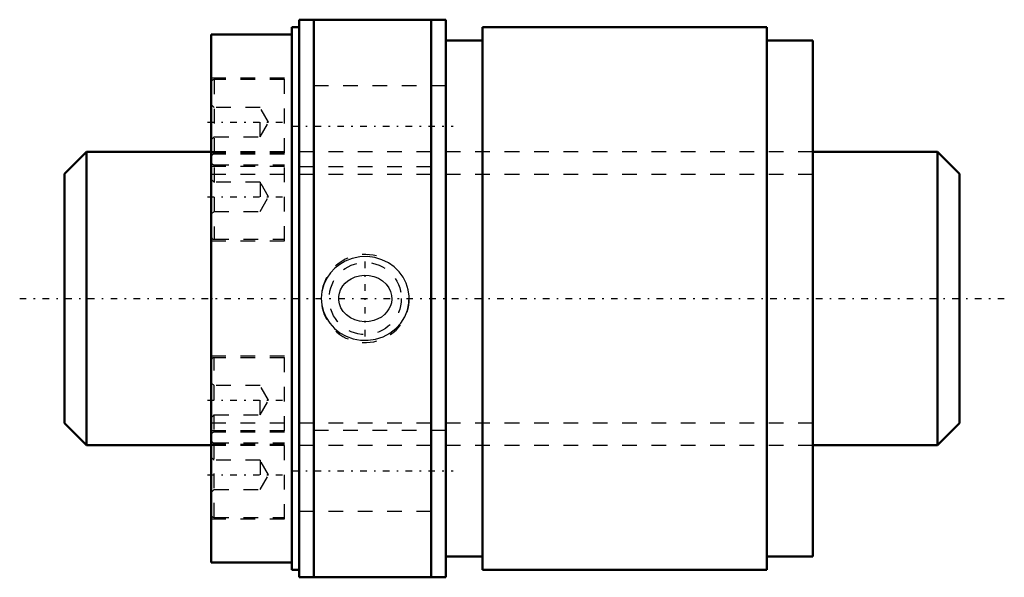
# Model space of a CAD drawing. Header units: millimetres. Extents: x -13.1 to 54.1, y -19 to 19.
import ezdxf

# ---------------------------------------------------------------- set-up
doc = ezdxf.new("R2010")
doc.units = ezdxf.units.MM
doc.linetypes.add('Center', pattern=[1.5, 0.45, -0.5, 0.05, -0.5])
doc.linetypes.add('Dashed', pattern=[2, 1, -1])
for name, color, linetype, lineweight in [('2d ConnectionPoints', 7, 'Continuous', 50), ('AM_0', 7, 'Continuous', 50), ('AM_5', 3, 'Continuous', 25), ('AM_7', 7, 'Center', 25), ('AM_9', 6, 'Dashed', 25)]:
    doc.layers.add(name, color=color, linetype=linetype, lineweight=lineweight)

# ---------------------------------------------------------------- blocks, each defined once
blk = doc.blocks.new('1_RR0130WGF2040_1Nut_0_in_WGF2040_1G1_61LC3_0_13_0_0_4')
at = {"layer": 'AM_0'}
for p, q in [((6, 19), (6, -19)), ((6, 19), (16, 19)), ((7, 19), (7, -19)), ((15, 19), (15, -19)), ((16, 19), (16, -19)), ((5.5, 18.5), (5.5, -18.5)), ((6, 18.5), (5.5, 18.5)), ((18.5, 18.5), (18.5, -18.5)), ((37.875, 18.5), (18.5, 18.5)), ((37.875, 18.5), (37.875, -18.5)), ((0, 18), (0, -18)), ((5.5, 18), (0, 18)), ((18.5, 17.575), (16, 17.575)), ((41, 17.575), (37.875, 17.575)), ((41, 17.575), (41, -17.575)), ((0, -18), (5.5, -18)), ((16, -17.575), (18.5, -17.575)), ((37.875, -17.575), (41, -17.575)), ((5.5, -18.5), (6, -18.5)), ((18.5, -18.5), (37.875, -18.5)), ((16, -19), (6, -19))]:
    blk.add_line(p, q, dxfattribs=at)
at = {"layer": 'AM_5', "linetype": 'Dashed'}
blk.add_arc((10.5, 0), 3, 75, 15, dxfattribs=at)
at = {"layer": 'AM_7'}
for p, q in [((-0.25, 12.016), (5.25, 12.016)), ((5.5, 11.75), (16.5, 11.75)), ((-0.25, 6.938), (5.25, 6.938)), ((10.5, -2.581), (10.5, 2.581)), ((-0.25, -6.938), (5.25, -6.938)), ((-0.25, -12.016), (5.25, -12.016)), ((5.5, -11.75), (16.5, -11.75))]:
    blk.add_line(p, q, dxfattribs=at)
at = {"layer": 'AM_9'}
for p, q in [((5, 15.016), (0, 15.016)), ((5, 14.916), (0.2, 14.916)), ((0.2, 14.916), (0.2, 4.038)), ((5, 3.937), (5, 15.016)), ((16, 14.5), (6, 14.5)), ((0.2, 13.016), (0, 13.216)), ((3.333, 13.016), (0.2, 13.016)), ((3.333, 11.016), (3.333, 13.016)), ((3.911, 12.016), (3.333, 13.016)), ((3.333, 11.016), (3.911, 12.016)), ((0, 10.816), (0.2, 11.016)), ((0.2, 11.016), (3.333, 11.016)), ((41, 10), (0, 10)), ((5, 9.938), (0, 9.938)), ((5, 9.837), (0.2, 9.837)), ((0, 9.016), (5, 9.016)), ((0.2, 9.116), (5, 9.116)), ((6, 9), (16, 9)), ((0.2, 7.938), (0, 8.137)), ((3.333, 7.938), (0.2, 7.938)), ((3.911, 6.938), (3.333, 7.938)), ((3.333, 7.938), (3.333, 5.938)), ((3.333, 5.938), (3.911, 6.938)), ((0, 5.738), (0.2, 5.938)), ((0.2, 5.938), (3.333, 5.938)), ((0.2, 4.038), (5, 4.038)), ((0, 3.937), (5, 3.937)), ((5, -3.937), (0, -3.937)), ((5, -15.016), (5, -3.937)), ((5, -4.038), (0.2, -4.038)), ((0.2, -14.916), (0.2, -4.038)), ((0.2, -5.938), (0, -5.738)), ((3.333, -5.938), (0.2, -5.938)), ((3.333, -7.938), (3.333, -5.938)), ((3.911, -6.938), (3.333, -5.938)), ((3.333, -7.938), (3.911, -6.938)), ((0, -8.137), (0.2, -7.938)), ((0.2, -7.938), (3.333, -7.938)), ((5, -9.016), (0, -9.016)), ((5, -9.116), (0.2, -9.116)), ((16, -9), (6, -9)), ((0, -9.938), (5, -9.938)), ((0, -10), (41, -10)), ((0.2, -9.837), (5, -9.837)), ((0.2, -11.016), (0, -10.816)), ((3.333, -11.016), (0.2, -11.016)), ((3.911, -12.016), (3.333, -11.016)), ((3.333, -11.016), (3.333, -13.016)), ((3.333, -13.016), (3.911, -12.016)), ((0, -13.216), (0.2, -13.016)), ((0.2, -13.016), (3.333, -13.016)), ((6, -14.5), (16, -14.5)), ((0, -15.016), (5, -15.016)), ((0.2, -14.916), (5, -14.916))]:
    blk.add_line(p, q, dxfattribs=at)
for points in [[(8.429, 2.066), (8.131, 1.751), (7.883, 1.395), (7.673, 0.955), (7.544, 0.485), (7.5, 0.021), (7.536, -0.444), (7.648, -0.885), (7.831, -1.303), (8.083, -1.691), (8.395, -2.034), (8.773, -2.335), (9.195, -2.571), (9.671, -2.745), (10.169, -2.839), (10.691, -2.85), (11.208, -2.776), (11.709, -2.614), (12.175, -2.369), (12.585, -2.053), (12.933, -1.67), (13.197, -1.248), (13.384, -0.787), (13.48, -0.324), (13.496, 0.149), (13.432, 0.601), (13.295, 1.037), (13.086, 1.446), (12.815, 1.816), (12.475, 2.149), (12.086, 2.424), (11.637, 2.643), (11.158, 2.787), (10.644, 2.853), (10.126, 2.834), (9.61, 2.727), (9.12, 2.536), (8.758, 2.325), (8.429, 2.066)], [(8.98, 0.858), (9.134, 1.037), (9.31, 1.194), (9.548, 1.349), (9.807, 1.466), (10.11, 1.551), (10.423, 1.587), (10.757, 1.572), (11.084, 1.503), (11.396, 1.378), (11.681, 1.2), (11.916, 0.984), (12.106, 0.728), (12.226, 0.473), (12.294, 0.2), (12.308, -0.044), (12.279, -0.286), (12.213, -0.507), (12.114, -0.715), (11.976, -0.915), (11.81, -1.092), (11.596, -1.261), (11.359, -1.396), (11.073, -1.506), (10.774, -1.57), (10.444, -1.588), (10.116, -1.552), (9.791, -1.46), (9.488, -1.314), (9.223, -1.122), (9, -0.884), (8.843, -0.634), (8.738, -0.359), (8.696, -0.109), (8.699, 0.145), (8.742, 0.372), (8.822, 0.589), (8.98, 0.858)]]:
    blk.add_lwpolyline(points, dxfattribs=at)
blk.add_circle((10.5, 0), 2.458, dxfattribs=at)
for centre, start, end in [((0.2, 14.716), 90, 180), ((0.2, 9.637), 90, 180), ((0.2, 9.316), 180, 270), ((0.2, 4.238), 180, 270), ((0.2, -4.238), 90, 180), ((0.2, -9.316), 90, 180), ((0.2, -9.637), 180, 270), ((0.2, -14.716), 180, 270)]:
    blk.add_arc(centre, 0.2, start, end, dxfattribs=at)
blk = doc.blocks.new('2_0130WGF2040_10Shaft_0_in_WGF2040_1G1_61LC3_0_13_0_0_4')
at = {"layer": 'AM_0'}
for p, q in [((-8.5, 10), (-10, 8.5)), ((-8.5, 10), (-8.5, -10)), ((0, 10), (-8.5, 10)), ((49.5, 10), (41, 10)), ((51, 8.5), (49.5, 10)), ((49.5, 10), (49.5, -10)), ((-10, 8.5), (-10, -8.5)), ((51, 8.5), (51, -8.5)), ((-10, -8.5), (-8.5, -10)), ((49.5, -10), (51, -8.5)), ((-8.5, -10), (0, -10)), ((41, -10), (49.5, -10))]:
    blk.add_line(p, q, dxfattribs=at)
at = {"layer": 'AM_5', "linetype": 'Dashed'}
for p, q in [((0, 8.4665), (41, 8.4665)), ((0, -8.4665), (41, -8.4665))]:
    blk.add_line(p, q, dxfattribs=at)
at = {"layer": 'AM_7'}
blk.add_line((-13.05, 0), (54.05, 0), dxfattribs=at)
at = {"layer": 'AM_9'}
for p, q in [((41, 10), (0, 10)), ((0, -10), (41, -10))]:
    blk.add_line(p, q, dxfattribs=at)

msp = doc.modelspace()

# ---------------------------------------------------------------- linework, layer by layer
at = {"layer": '2d ConnectionPoints'}
msp.add_point((0, 0), dxfattribs=at)

# ---------------------------------------------------------------- block references
for name in ['1_RR0130WGF2040_1Nut_0_in_WGF2040_1G1_61LC3_0_13_0_0_4', '2_0130WGF2040_10Shaft_0_in_WGF2040_1G1_61LC3_0_13_0_0_4']:
    msp.add_blockref(name, (0, 0))

doc.saveas('drawing.dxf')
